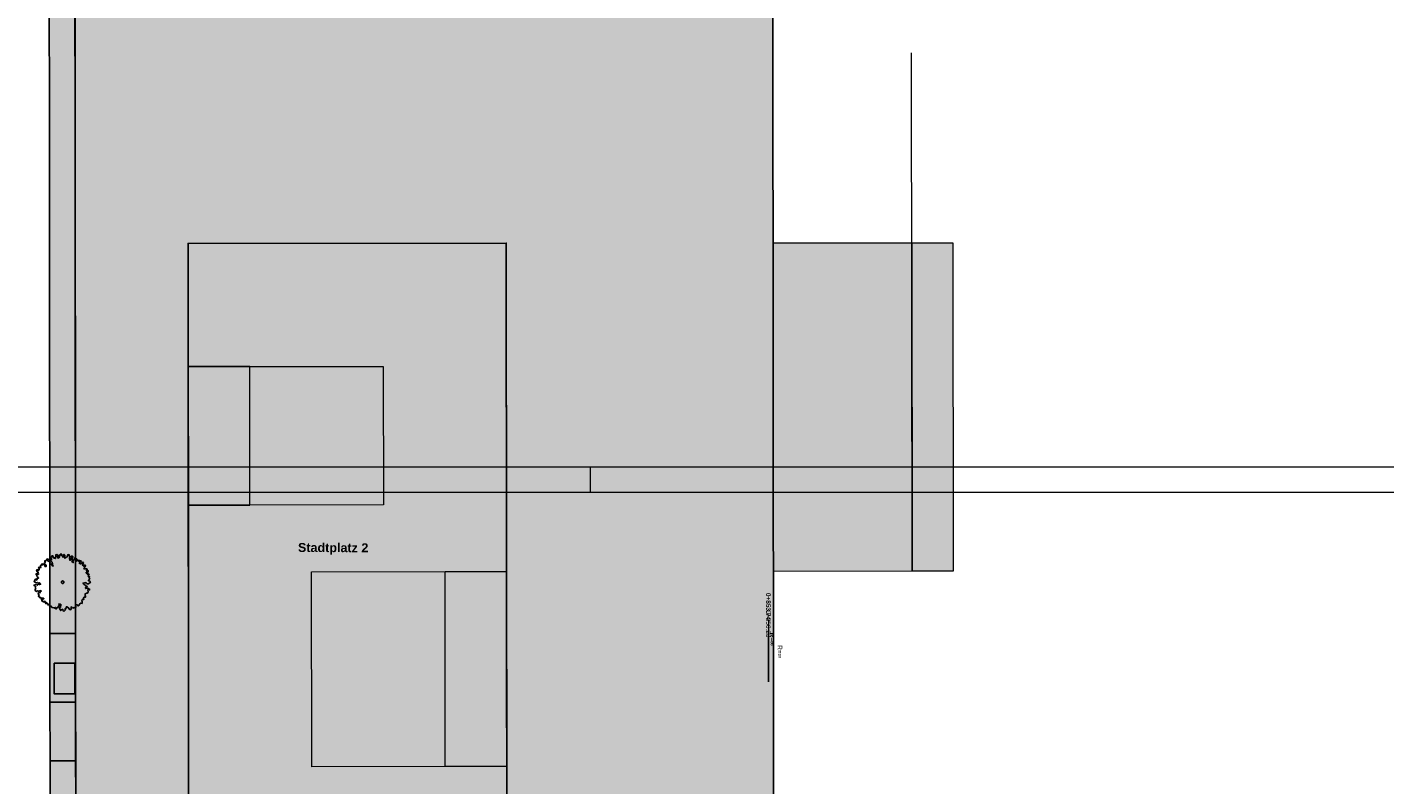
# Model space of a CAD drawing. Header units: metres. Extents: x -5569892 to 1712241, y -5568463 to 2085.
# Tile 62 of 68: x 15 to 148, y 96 to 170. Entities that reach past the tile are written whole.
import ezdxf

# ---------------------------------------------------------------- set-up
doc = ezdxf.new("R2010")
doc.units = ezdxf.units.M
doc.header["$LTSCALE"] = 0.5
doc.linetypes.add('ISO-02 Strichlinie', pattern=[3.81, 3.048, -0.762])
for name, color, linetype, lineweight in [('02.00_Gebäude-Dachlinien Neubau etc', 7, 'Continuous', 9), ('02.02_Nutzung. Gebäude-Sondernutzung Neubau', 7, 'Continuous', 9), ('02.02_Nutzung. Gebäude-Wohnen. Gewerbe im EG', 7, 'Continuous', 9), ('70 -74 Zeichnungsblatt- 4 Plankopf Linie', 7, 'Continuous', 13), ('99.04_Erschließung_VP-KRA_S-LP-Krampnitz 1.BA$0$S-Beschriftung-2', 7, 'Continuous', 20), ('99.04_Erschließung_VP-S-Borde-Kantenstein', 7, 'Continuous', 25), ('Keine', 7, 'Continuous', 9), ('S-Baumscheibe 3 BA', 7, 'Continuous', 25)]:
    doc.layers.add(name, color=color, linetype=linetype, lineweight=lineweight)
for name, color, linetype, lineweight, true_color in [('99.04_1.BA Verkehrsanlagen-L-Straßennamen', 1, 'Continuous', 25, 0xff0000), ('99.04_1.BA Verkehrsanlagen-S-Beschriftung-Achshauptpunkte', 1, 'Continuous', 25, 0xff0000), ('99.04_Erschließung_VP-S-Borde-Begrenzungslinie-Parkstände', 1, 'Continuous', 25, 0xff0000), ('99.04_Erschließung_VP-S-Farben-Grünflächen', 7, 'Continuous', 25, 0xc2e687), ('99.04_Erschließung_VP-S-Farben-Parkstände', 7, 'Continuous', 25, 0xd9bb7d), ('99.04_Erschließung_VP-S-Farben-Stadtplatz', 7, 'Continuous', 25, 0xffffa3), ('S-Baum', 7, 'Continuous', 25, 0x4c994c)]:
    doc.layers.add(name, color=color, linetype=linetype, lineweight=lineweight, true_color=true_color)
doc.styles.add('Arial', font='arial.ttf')
doc.styles.add('Arial (bold)', font='arialbd.ttf')

# ---------------------------------------------------------------- blocks, each defined once
blk = doc.blocks.new('Gruppe-3')
at = {"layer": 'S-Baum', "flags": 128}
blk.add_lwpolyline([(21.43, 116.15), (21.36, 116.16), (21.28, 116.18), (21.28, 116.23), (21.37, 116.31), (21.42, 116.42), (21.37, 116.45), (21.37, 116.49), (21.41, 116.55), (21.34, 116.61), (21.26, 116.61), (21.27, 116.64), (21.34, 116.75), (21.35, 116.82), (21.26, 116.84), (21.17, 116.82), (21.23, 116.92), (21.08, 116.93), (21.07, 117.01), (21.17, 117.03), (21.25, 117.03), (21.25, 117.14), (21.27, 117.16), (21.18, 117.19), (21.1, 117.14), (21.1, 117.22), (21.18, 117.29), (21.11, 117.35), (21.03, 117.34), (20.95, 117.34), (20.85, 117.33), (20.87, 117.4), (20.95, 117.44), (20.88, 117.51), (20.95, 117.6), (21.02, 117.62), (20.96, 117.65), (20.96, 117.72), (20.87, 117.67), (20.78, 117.63), (20.72, 117.72), (20.8, 117.76), (20.73, 117.79), (20.77, 117.87), (20.8, 117.96), (20.71, 117.98), (20.63, 117.92), (20.59, 117.84), (20.5, 117.84), (20.39, 117.89), (20.47, 117.92), (20.4, 118), (20.51, 118), (20.54, 118.08), (20.6, 118.09), (20.5, 118.13), (20.43, 118.16), (20.37, 118.1), (20.31, 118.09), (20.34, 118.17), (20.25, 118.18), (20.19, 118.19), (20.14, 118.13), (20.1, 118.08), (20.04, 118.13), (20.1, 118.19), (20.14, 118.25), (20.08, 118.35), (19.99, 118.44), (19.96, 118.4), (19.93, 118.24), (19.84, 118.17), (19.75, 118.11), (19.81, 117.95), (19.66, 118.06), (19.69, 118.2), (19.76, 118.31), (19.71, 118.44), (19.79, 118.5), (19.7, 118.57), (19.61, 118.58), (19.63, 118.46), (19.61, 118.34), (19.48, 118.17), (19.43, 118.35), (19.47, 118.45), (19.4, 118.65), (19.41, 118.7), (19.3, 118.73), (19.24, 118.63), (19.21, 118.5), (19.1, 118.47), (19, 118.38), (18.95, 118.48), (19, 118.67), (18.92, 118.75), (18.82, 118.69), (18.86, 118.59), (18.81, 118.47), (18.71, 118.62), (18.64, 118.69), (18.67, 118.76), (18.61, 118.82), (18.53, 118.74), (18.51, 118.65), (18.39, 118.6), (18.48, 118.52), (18.4, 118.42), (18.3, 118.4), (18.26, 118.55), (18.25, 118.56), (18.33, 118.65), (18.2, 118.74), (18.12, 118.71), (18.1, 118.6), (18.11, 118.51), (18.04, 118.46), (18.11, 118.41), (18.05, 118.34), (17.93, 118.37), (17.87, 118.5), (17.8, 118.53), (17.84, 118.61), (17.72, 118.6), (17.67, 118.56), (17.69, 118.46), (17.66, 118.37), (17.71, 118.27), (17.66, 118.22), (17.58, 118.22), (17.63, 118.11), (17.74, 118.01), (17.78, 117.86), (17.79, 117.73), (17.86, 117.62), (17.74, 117.67), (17.7, 117.84), (17.62, 117.78), (17.51, 117.85), (17.58, 117.91), (17.45, 118.05), (17.31, 118.14), (17.42, 118.26), (17.26, 118.31), (17.24, 118.22), (17.14, 118.12), (17.08, 118.17), (17.03, 118.07), (17.1, 118.01), (16.99, 117.95), (17.05, 117.82), (17.18, 117.71), (17.17, 117.58), (17.06, 117.57), (17.03, 117.68), (16.92, 117.84), (16.86, 117.77), (16.78, 117.83), (16.73, 117.81), (16.76, 117.69), (16.7, 117.68), (16.64, 117.71), (16.63, 117.64), (16.63, 117.56), (16.59, 117.53), (16.67, 117.46), (16.55, 117.44), (16.48, 117.51), (16.43, 117.41), (16.48, 117.36), (16.48, 117.24), (16.34, 117.18), (16.36, 117.25), (16.29, 117.27), (16.24, 117.13), (16.31, 117.09), (16.4, 116.98), (16.33, 116.93), (16.42, 116.88), (16.41, 116.8), (16.29, 116.81), (16.25, 116.91), (16.18, 116.86), (16.19, 116.77), (16.28, 116.71), (16.25, 116.62), (16.33, 116.55), (16.42, 116.44), (16.39, 116.45), (16.29, 116.42), (16.28, 116.29), (16.2, 116.25), (16.23, 116.32), (16.16, 116.37), (16.12, 116.34), (15.99, 116.1), (16.12, 116.01), (16.25, 115.99), (16.31, 116.02), (16.37, 115.94), (16.49, 115.97), (16.58, 115.93), (16.64, 115.85), (16.53, 115.81), (16.42, 115.84), (16.33, 115.75), (16.28, 115.79), (16.19, 115.83), (15.98, 115.75), (16.08, 115.65), (16.16, 115.57), (16.1, 115.5), (16.16, 115.43), (16.08, 115.32), (16.1, 115.22), (16.21, 115.14), (16.32, 115.21), (16.43, 115.16), (16.55, 115.2), (16.64, 115.23), (16.68, 115.17), (16.55, 115.11), (16.6, 115.05), (16.53, 115.02), (16.41, 115.04), (16.4, 114.91), (16.5, 114.77), (16.4, 114.69), (16.48, 114.63), (16.56, 114.59), (16.59, 114.49), (16.65, 114.52), (16.78, 114.49), (16.85, 114.48), (16.88, 114.51), (16.94, 114.45), (16.79, 114.34), (16.71, 114.38), (16.75, 114.2), (16.87, 114.2), (16.91, 114.11), (17.02, 114.13), (17.05, 114.2), (17.14, 114.11), (17.07, 114.01), (17.07, 114), (17.14, 113.94), (17.21, 114.02), (17.33, 113.94), (17.31, 113.88), (17.37, 113.83), (17.4, 113.88), (17.53, 113.89), (17.48, 113.71), (17.57, 113.7), (17.67, 113.7), (17.69, 113.64), (17.73, 113.58), (17.77, 113.57), (17.93, 113.54), (17.95, 113.51), (17.97, 113.53), (18.08, 113.58), (18.1, 113.47), (18.14, 113.42), (18.2, 113.53), (18.35, 113.62), (18.36, 113.72), (18.47, 113.84), (18.4, 113.91), (18.56, 113.9), (18.63, 113.83), (18.49, 113.74), (18.55, 113.7), (18.55, 113.58), (18.46, 113.55), (18.47, 113.45), (18.51, 113.41), (18.59, 113.28), (18.65, 113.36), (18.79, 113.4), (18.83, 113.23), (18.98, 113.26), (19.03, 113.38), (19.01, 113.45), (19.1, 113.49), (19.12, 113.63), (19.19, 113.65), (19.25, 113.61), (19.38, 113.51), (19.41, 113.42), (19.48, 113.36), (19.56, 113.38), (19.59, 113.47), (19.6, 113.63), (19.68, 113.61), (19.77, 113.52), (19.9, 113.57), (20, 113.51), (20.06, 113.59), (20.05, 113.76), (20.09, 113.86), (20.21, 113.84), (20.28, 113.74), (20.38, 113.8), (20.45, 113.94), (20.56, 114), (20.66, 113.98), (20.69, 114.19), (20.65, 114.2), (20.68, 114.35), (20.74, 114.35), (20.82, 114.34), (20.84, 114.37), (20.84, 114.37), (20.81, 114.48), (20.88, 114.6), (20.91, 114.59), (21.01, 114.59), (21.01, 114.65), (20.97, 114.75), (20.98, 114.93), (21.02, 114.92), (21.08, 114.97), (21.13, 114.96), (21.21, 114.99), (21.27, 115.11), (21.23, 115.3), (21.34, 115.34), (21.4, 115.29), (21.4, 115.38), (21.34, 115.42), (21.16, 115.45), (21.02, 115.42), (20.97, 115.48), (21.02, 115.54), (21.15, 115.56), (21.16, 115.63), (21.04, 115.7), (20.81, 115.89), (20.76, 115.96), (21.02, 116.01), (21.1, 115.93), (21.2, 115.87), (21.32, 115.87), (21.31, 115.93), (21.31, 115.93), (21.43, 115.97), (21.48, 116.07)], close=True, dxfattribs=at)
at = {"layer": 'S-Baum'}
blk.add_rational_spline([(18.74, 115.92), (18.5, 115.99), (18.57, 116.22), (18.8, 116.16), (19.04, 116.1), (18.98, 115.86), (18.74, 115.92)], [1, 0.333333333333, 0.333333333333, 1, 0.333333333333, 0.333333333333, 1], degree=3, knots=[0, 0, 0, 0, 0.5, 0.5, 0.5, 1, 1, 1, 1], dxfattribs=at)
blk = doc.blocks.new('_23-07-06_Massenplan_TB_Weiterführende Schule (3D)')
at = {"layer": '02.02_Nutzung. Gebäude-Sondernutzung Neubau', "linetype": 'Continuous', "lineweight": 0}
blk.add_hatch(color=31, dxfattribs=at).paths.add_polyline_path([(62, 149.08), (31, 149.05), (31.05, 86.05), (62.05, 86.08)])
at = {"layer": '02.02_Nutzung. Gebäude-Wohnen. Gewerbe im EG', "linetype": 'Continuous', "lineweight": 0, "true_color": 0xd7a279}
for points in [[(88, 149.1), (101.5, 149.11), (101.53, 117.11), (88.03, 117.1)], [(101.5, 149.11), (105.5, 149.11), (105.53, 117.11), (101.53, 117.11)]]:
    blk.add_hatch(color=33, dxfattribs=at).paths.add_polyline_path(points)
at = {"layer": '99.04_Erschließung_VP-S-Farben-Grünflächen', "linetype": 'Continuous', "lineweight": 0, "true_color": 0xc2e687}
blk.add_hatch(color=71, dxfattribs=at).paths.add_polyline_path([(19.97, 186.04), (17.47, 186.04), (17.53, 111.04), (20.03, 111.04)])
at = {"layer": '99.04_Erschließung_VP-S-Farben-Parkstände', "linetype": 'Continuous', "lineweight": 0, "true_color": 0xd9bb7d}
blk.add_hatch(color=43, dxfattribs=at).paths.add_polyline_path([(17.53, 111.04), (17.55, 91.94), (20.05, 91.94), (20.03, 111.04)])
at = {"layer": '99.04_Erschließung_VP-S-Farben-Stadtplatz', "linetype": 'Continuous', "lineweight": 0, "true_color": 0xffffa3}
h = blk.add_hatch(color=51, dxfattribs=at)
h.paths.add_polyline_path([(19.95, 207.04), (20.1, 31.02), (88.1, 31.02), (87.95, 207.1)])
h.paths.add_polyline_path([(31, 149.05), (62, 149.08), (62.05, 86.08), (31.05, 86.05)])
at = {"layer": 'S-Baumscheibe 3 BA', "linetype": 'Continuous', "lineweight": 0}
blk.add_hatch(color=7, dxfattribs=at).paths.add_polyline_path([(17.96, 108.15), (19.96, 108.15), (19.96, 105.15), (17.96, 105.15)])
at = {"layer": '02.00_Gebäude-Dachlinien Neubau etc', "linetype": 'Continuous'}
blk.add_line((101.53, 117.11), (101.49, 167.61), dxfattribs=at)
at = {"layer": '02.00_Gebäude-Dachlinien Neubau etc', "flags": 128}
for points in [[(62.04, 98.08), (43.04, 98.06), (43.03, 117.06), (62.03, 117.08), (62, 149.08), (31, 149.05), (31.01, 137.05), (50.01, 137.07), (50.02, 123.57), (31.02, 123.55), (31.05, 86.05), (62.05, 86.08)], [(37.02, 123.56), (37.01, 137.06), (31.01, 137.05), (31.02, 123.55)], [(56.04, 98.07), (56.03, 117.07), (62.03, 117.08), (62.04, 98.08)]]:
    blk.add_lwpolyline(points, close=True, dxfattribs=at)
at = {"layer": '02.02_Nutzung. Gebäude-Sondernutzung Neubau', "flags": 128}
blk.add_lwpolyline([(62, 149.08), (31, 149.05), (31.05, 86.05), (62.05, 86.08)], close=True, dxfattribs=at)
at = {"layer": '02.02_Nutzung. Gebäude-Wohnen. Gewerbe im EG', "flags": 128}
for points in [[(88, 149.1), (101.5, 149.11), (101.53, 117.11), (88.03, 117.1)], [(101.5, 149.11), (105.5, 149.11), (105.53, 117.11), (101.53, 117.11)]]:
    blk.add_lwpolyline(points, close=True, dxfattribs=at)
at = {"layer": '99.04_1.BA Verkehrsanlagen-S-Beschriftung-Achshauptpunkte', "linetype": 'Continuous'}
blk.add_line((87.53, 111.35), (87.54, 106.35), dxfattribs=at)
at = {"layer": '99.04_Erschließung_VP-KRA_S-LP-Krampnitz 1.BA$0$S-Beschriftung-2', "linetype": 'Continuous'}
blk.add_line((87.53, 112.35), (87.54, 107.35), dxfattribs=at)
at = {"layer": '99.04_Erschließung_VP-S-Borde-Begrenzungslinie-Parkstände'}
for p, q in [((20.04, 104.34), (17.54, 104.34)), ((20.04, 98.64), (17.54, 98.64))]:
    blk.add_line(p, q, dxfattribs=at)
at = {"layer": '99.04_Erschließung_VP-S-Borde-Kantenstein', "lineweight": 9}
blk.add_line((19.97, 186.04), (20.03, 111.04), dxfattribs=at)
at = {"layer": '99.04_Erschließung_VP-S-Farben-Grünflächen', "flags": 128}
blk.add_lwpolyline([(19.97, 186.04), (17.47, 186.04), (17.53, 111.04), (20.03, 111.04)], close=True, dxfattribs=at)
at = {"layer": '99.04_Erschließung_VP-S-Farben-Parkstände', "flags": 128}
blk.add_lwpolyline([(17.53, 111.04), (17.55, 91.94), (20.05, 91.94), (20.03, 111.04)], close=True, dxfattribs=at)
at = {"layer": '99.04_Erschließung_VP-S-Farben-Stadtplatz', "flags": 128}
for points in [[(19.95, 207.04), (87.95, 207.1), (88.1, 31.02), (20.1, 31.02)], [(31.05, 86.05), (31, 149.05), (62, 149.08), (62.05, 86.08)]]:
    blk.add_lwpolyline(points, close=True, dxfattribs=at)
at = {"layer": 'S-Baumscheibe 3 BA', "flags": 128}
blk.add_lwpolyline([(17.96, 108.15), (19.96, 108.15), (19.96, 105.15), (17.96, 105.15)], close=True, dxfattribs=at)
at = {"layer": 'S-Baum'}
blk.add_blockref('Gruppe-3', (0, 0), dxfattribs=at)
at = {"layer": '99.04_1.BA Verkehrsanlagen-L-Straßennamen', "insert": (45.13, 119.28), "char_height": 0.875, "width": 9.5991, "attachment_point": 5, "rotation": 359.7002, "line_spacing_factor": 1.012097, "style": 'Arial (bold)'}
blk.add_mtext('Stadtplatz 2', dxfattribs=at)
at = {"layer": '99.04_1.BA Verkehrsanlagen-S-Beschriftung-Achshauptpunkte', "char_height": 0.45, "rotation": 270.0481, "line_spacing_factor": 1.012097, "style": 'Arial'}
for s, insert, width, attachment_point in [('0+856.23', (87.53, 113.3), 1.9566, 4), ('R=∞', (88.89, 109.9), 1.0529, 1)]:
    blk.add_mtext(s, dxfattribs=dict(at, insert=insert, width=width, attachment_point=attachment_point))
at = {"layer": '99.04_Erschließung_VP-KRA_S-LP-Krampnitz 1.BA$0$S-Beschriftung-2', "char_height": 0.45, "rotation": 270.0481, "line_spacing_factor": 1.012097, "style": 'Arial (bold)'}
for s, insert, attachment_point in [('0+853.74', (87.53, 115), 4), ('R=∞', (88.13, 111.12), 1)]:
    blk.add_mtext(s, dxfattribs=dict(at, insert=insert, attachment_point=attachment_point))
blk = doc.blocks.new('Plankopf')
at = {"layer": '70 -74 Zeichnungsblatt- 4 Plankopf Linie', "color": 7, "linetype": 'ISO-02 Strichlinie', "lineweight": 5, "transparency": 33554687}
blk.add_line((0.2145, 0.4205), (0.2145, 0.4155), dxfattribs=at)
at = {"layer": '70 -74 Zeichnungsblatt- 4 Plankopf Linie', "transparency": 33554687, "flags": 128}
for points in [[(-0.5945, 0.4205), (0.5945, 0.4205), (0.5945, -0.4205), (-0.5945, -0.4205)], [(-0.5745, -0.4155), (-0.5745, 0.4155), (0.5895, 0.4155), (0.5895, -0.4155)]]:
    blk.add_lwpolyline(points, close=True, dxfattribs=at)
at = {"layer": '70 -74 Zeichnungsblatt- 4 Plankopf Linie', "color": 0, "flags": 1}
for tag in ['AR_Genehmigt_-_Datum', 'Auto_Generate_Page_Number', 'Auto_Total_Num_Sheets', 'Architekt', 'Architekt_Zusatz_-1-', 'Current_Plot_Date', 'Scale', 'Sheet_Number', 'Sheet_Title', 'Teil', 'Gewerk', 'Total_Num_Sheets', 'Tragwerksplanung', 'Tragwerksplanung_Zusatz_-1-', 'Geschäftszeichen', 'Zone', 'Zone', 'Zone', 'Zone', 'Zone', 'Zone', 'Status', 'TGA', 'TGA_Zusatz_-1-', 'Zone', 'Number', 'Publish_Date', 'Number', 'Publish_Date', 'Number', 'Publish_Date', 'Number', 'Publish_Date', 'Number', 'Publish_Date', 'Number', 'Publish_Date', 'Planungsgrundlagen', 'Plot_Date_Format', 'BH_Genehmigt_-_Datum', 'Papiermaße', 'Ebene', 'Page_Number', 'Plannummer_Fachplaner', 'File_Name', 'File_Name_Include_Path', 'Projektname_Zusatz', 'Landschaftsarchitekt', 'Landschaftsarchitekten_Zusatz-1-', 'Höhe_üNHN', 'Leistungsphase', 'Number', 'Publish_Date', 'Recipients', 'Recipients', 'Recipients', 'Recipients', 'Recipients', 'Recipients', 'Project_Date', 'Project_ID', 'Project_Name', 'Recipients', 'Date', 'Note', 'Date', 'Note', 'Date', 'Note', 'Date', 'Note', 'Date', 'Note', 'Date', 'Note', 'Format', 'Date', 'Date', 'Note']:
    blk.add_attdef(tag, (-0.5945, -0.4205), '', height=0.00018, dxfattribs=at)

msp = doc.modelspace()

# ---------------------------------------------------------------- block references
at = {"layer": 'Keine', "color": 1}
msp.add_blockref('_23-07-06_Massenplan_TB_Weiterführende Schule (3D)', (0, 0), dxfattribs=at)

# ---------------------------------------------------------------- next in the draw order: block references
at = {"layer": '70 -74 Zeichnungsblatt- 4 Plankopf Linie', "xscale": 500, "yscale": 500, "zscale": 500}
msp.add_blockref('Plankopf', (-37.09, -82.95), dxfattribs=at)

doc.saveas('drawing.dxf')
